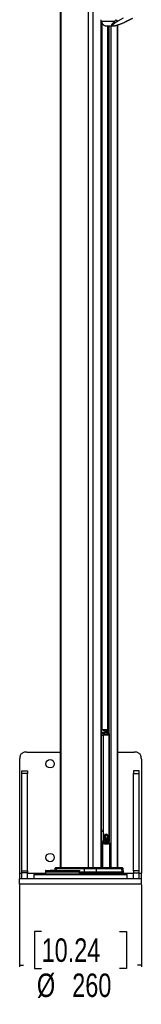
# Model space of a CAD drawing. Header units: millimetres. Extents: x 1508 to 17407, y 899 to 16320.
# Tile 38 of 60: x 11833 to 12353, y 899 to 5096. Entities that reach past the tile are written whole.
import ezdxf

# ---------------------------------------------------------------- set-up
doc = ezdxf.new("R2010")
doc.units = ezdxf.units.MM
doc.header["$LTSCALE"] = 2
doc.layers.add('COMPONENT_GEOMETRY', color=7, linetype='Continuous')
doc.styles.add('SLDTEXTSTYLE0', font='TXT', dxfattribs={"width": 0.75})
doc.dimstyles.new('SLDDIMSTYLE1', dxfattribs={"dimtxt": 100, "dimasz": 6.604, "dimexe": 0, "dimexo": 0.0625, "dimgap": 25, "dimtad": 0, "dimtih": 1, "dimtoh": 1, "dimdec": 0, "dimrnd": 1e-09, "dimzin": 12, "dimdsep": 46, "dimtxsty": 'SLDTEXTSTYLE0', "dimsah": 1, "dimcen": 0.09, "dimadec": 0, "dimazin": 3, "dimtfac": 1, "dimtdec": 0, "dimtofl": 0, "dimtmove": 0, "dimatfit": 3, "dimfxl": 1, "dimfrac": 2, "dimtolj": 1, "dimtzin": 12, "dimarcsym": 0})

# ---------------------------------------------------------------- blocks, each defined once
blk = doc.blocks.new('_D_5')
at = {"layer": 'COMPONENT_GEOMETRY', "color": 7}
for p, q in [((11833.2, 1407.5), (11833.2, 1058.9)), ((12353.2, 1407.5), (12353.2, 1058.9)), ((11927, 1209.3), (11896.5, 1209.3)), ((11896.5, 1209.3), (11896.5, 1050.6)), ((12259.5, 1209.3), (12289.9, 1209.3)), ((12289.9, 1209.3), (12289.9, 1050.6)), ((11833.2, 1065.3), (11850.2, 1065.3)), ((11896.5, 1050.6), (11927, 1050.6)), ((12289.9, 1050.6), (12259.5, 1050.6)), ((12353.2, 1065.3), (12336.2, 1065.3))]:
    blk.add_line(p, q, dxfattribs=at)
for points in [[(11833.2, 1065.3), (11839.8, 1064.3), (11839.8, 1066.3)], [(12353.2, 1065.3), (12346.6, 1066.3), (12346.6, 1064.3)]]:
    blk.add_solid(points, dxfattribs=at)
at = {"layer": 'COMPONENT_GEOMETRY', "color": 7, "char_height": 100, "attachment_point": 1, "style": 'SLDTEXTSTYLE0'}
for s, insert in [('10.24', (11927, 1179.5)), ('%%c', (11907, 1029.8)), ('260', (12057.8, 1029.8))]:
    blk.add_mtext(s, dxfattribs=dict(at, insert=insert))

msp = doc.modelspace()

# ---------------------------------------------------------------- linework, layer by layer
at = {"color": 7, "linetype": 'Continuous', "lineweight": 25}
for p, q in [((12006.58, 7229.05), (12006.58, 1481.05)), ((12238.17, 5088.06), (12181.46, 5088.06)), ((12182.99, 1481.05), (12182.99, 5084.54)), ((12182.99, 5078.36), (12186.73, 5078.5)), ((12252.44, 5088.87), (12244.79, 5084.35)), ((12280.26, 5084.35), (12289.89, 5088.87)), ((12291.22, 5089.23), (12316.55, 5101.89)), ((12189.74, 5075.18), (12189.74, 5073.38)), ((12191.86, 5073.38), (12189.74, 5073.38)), ((12201.76, 5069.11), (12233.33, 5069.11)), ((12208.14, 5069.11), (12208.14, 2058.02)), ((12252.39, 1481.05), (12252.39, 5073.22)), ((12182.99, 2070.05), (12184.6, 2070.05)), ((12209.78, 2056.87), (12184.32, 2056.87)), ((12184.6, 2070.05), (12184.6, 2070.05)), ((12208.14, 2069.15), (12184.69, 2070.04)), ((12187.1, 2068.83), (12185.59, 2069.47)), ((12209.78, 2056.87), (12186.02, 2069.08)), ((12188.15, 2068.29), (12187.1, 2068.83)), ((12189.01, 2068.55), (12187.65, 2068.55)), ((12210.86, 2056.62), (12191.62, 2066.51)), ((12207.41, 2067.88), (12206.01, 2067.88)), ((12183.42, 2046.13), (12190.33, 2046.13)), ((12183.42, 1637.05), (12183.42, 2046.13)), ((12190.33, 2046.13), (12190.33, 1637.05)), ((12216.11, 1637.05), (12216.11, 2046.13)), ((12217.41, 1637.05), (12217.41, 2046.13)), ((11863.2, 1974.05), (12006.58, 1974.05)), ((12252.39, 1974.05), (12323.2, 1974.05)), ((11833.2, 1944.05), (11833.2, 1458.05)), ((12353.2, 1944.05), (12353.2, 1458.05)), ((11843.2, 1894.05), (11867.2, 1894.05)), ((11843.2, 1882.62), (11843.2, 1894.05)), ((11867.2, 1894.05), (11867.2, 1882.62)), ((12343.2, 1894.05), (12319.2, 1894.05)), ((12319.2, 1894.05), (12319.2, 1882.62)), ((12343.2, 1882.62), (12343.2, 1894.05)), ((11867.2, 1882.62), (11843.2, 1882.62)), ((11843.2, 1468.11), (11843.2, 1882.62)), ((11867.2, 1468.11), (11867.2, 1882.62)), ((12319.2, 1882.62), (12343.2, 1882.62)), ((12319.2, 1468.11), (12319.2, 1882.62)), ((12343.2, 1468.11), (12343.2, 1882.62)), ((12183.42, 1637.05), (12190.33, 1637.05)), ((12193.72, 1606.14), (12193.74, 1608.56)), ((12198.6, 1608.27), (12193.72, 1606.14)), ((12193.75, 1606.14), (12193.72, 1606.14)), ((12193.74, 1608.56), (12198.15, 1609.22)), ((12193.76, 1608.56), (12193.74, 1608.56)), ((12193.81, 1609.36), (12194.22, 1611.66)), ((12198.15, 1609.22), (12193.81, 1609.36)), ((12193.83, 1609.36), (12193.81, 1609.36)), ((12193.81, 1605.15), (12198.6, 1608.27)), ((12194.31, 1602.48), (12193.81, 1605.15)), ((12193.83, 1605.15), (12193.81, 1605.15)), ((12193.88, 1608.56), (12193.9, 1608.56)), ((12193.9, 1608.56), (12194.04, 1608.56)), ((12194.22, 1611.66), (12197.72, 1610.58)), ((12194.22, 1611.66), (12194.22, 1611.66)), ((12199.13, 1607.51), (12194.31, 1602.48)), ((12194.31, 1602.48), (12194.31, 1602.48)), ((12197.72, 1610.58), (12194.42, 1612.4)), ((12194.42, 1612.4), (12194.42, 1612.4)), ((12194.59, 1601.54), (12199.13, 1607.51)), ((12195.75, 1598.87), (12194.59, 1601.54)), ((12196.25, 1609.16), (12196.39, 1609.16)), ((12198.23, 1595.68), (12196.31, 1597.94)), ((12196.39, 1609.16), (12196.53, 1609.16)), ((12196.53, 1609.16), (12196.67, 1609.16)), ((12197.63, 1610.58), (12197.72, 1610.58)), ((12198.06, 1609.22), (12198.15, 1609.22)), ((12198.5, 1608.27), (12198.6, 1608.27)), ((12199.03, 1607.51), (12199.13, 1607.51)), ((12201.56, 1593.73), (12199.03, 1595.02)), ((12199.53, 1606.82), (12199.64, 1606.82)), ((12199.87, 1620.18), (12199.72, 1620.18)), ((12200.01, 1620.18), (12199.87, 1620.18)), ((12200.13, 1620.18), (12202.94, 1621.34)), ((12200.27, 1606.24), (12200.39, 1606.24)), ((12200.92, 1622.29), (12201.06, 1622.29)), ((12201.22, 1605.64), (12201.36, 1605.64)), ((12202.02, 1621.31), (12202.16, 1621.31)), ((12202.49, 1619.48), (12202.63, 1619.48)), ((12202.49, 1606.1), (12202.63, 1606.1)), ((12202.49, 1605.64), (12202.63, 1605.64)), ((12202.9, 1619.49), (12202.7, 1619.49)), ((12202.8, 1621.34), (12202.94, 1621.34)), ((12203.98, 1623.07), (12203.84, 1623.07)), ((12204.77, 1623.15), (12203.98, 1623.07)), ((12204.12, 1623.07), (12203.98, 1623.07)), ((12204.12, 1605.93), (12204.26, 1605.93)), ((12205.52, 1607.37), (12206.01, 1607.17)), ((12205.81, 1607.37), (12205.94, 1607.37)), ((12209.4, 1596.12), (12206.55, 1594.04)), ((12207.07, 1620.76), (12206.95, 1620.76)), ((12207.29, 1619.9), (12207.4, 1619.9)), ((12208.39, 1618.47), (12208.49, 1618.47)), ((12209.04, 1596.12), (12209.18, 1596.12)), ((12209.32, 1596.12), (12209.4, 1596.12)), ((12212.25, 1601.03), (12210.26, 1597.15)), ((12211.96, 1601.03), (12212.1, 1601.03)), ((12212.25, 1601.03), (12212.25, 1601.03)), ((12212.59, 1602.64), (12212.45, 1602.64)), ((12212.93, 1608.96), (12212.51, 1610.06)), ((12213.26, 1607.51), (12212.72, 1602.64)), ((12212.73, 1602.64), (12212.72, 1602.64)), ((12213.07, 1608.96), (12212.93, 1608.96)), ((12213.01, 1607.51), (12213.15, 1607.51)), ((12213.22, 1608.96), (12213.19, 1608.96)), ((12187.72, 1584.75), (12185.08, 1584.75)), ((12187.61, 1588.29), (12187.14, 1587.79)), ((12198.55, 1585.05), (12199.97, 1585.05)), ((12201.28, 1593.73), (12201.14, 1593.73)), ((12201.42, 1593.73), (12201.28, 1593.73)), ((12205.55, 1593.68), (12202.63, 1593.49)), ((12205.41, 1593.68), (12205.55, 1593.68)), ((12218.97, 1481.05), (12218.97, 1584.75)), ((11945.38, 1469.05), (12087.04, 1469.05)), ((11963.95, 1469.61), (11963.95, 1469.05)), ((11964.04, 1469.55), (11964.04, 1469.05)), ((11968.94, 1469.55), (11968.94, 1469.05)), ((11972.91, 1469.05), (11972.91, 1469.61)), ((11979.14, 1469.05), (11979.14, 1469.61)), ((11981.48, 1469.55), (11981.48, 1469.05)), ((11983.07, 1476.11), (11982.82, 1469.05)), ((11986.66, 1480.46), (11983.66, 1477.46)), ((11988.07, 1481.05), (11994.07, 1481.05)), ((11989.93, 1476.11), (11989.73, 1469.05)), ((12109.23, 1476.11), (11989.93, 1476.11)), ((11992.9, 1480.46), (11990.42, 1477.46)), ((11990.42, 1477.46), (12109.64, 1477.46)), ((12111.79, 1480.46), (11992.9, 1480.46)), ((11994.07, 1481.05), (12112.81, 1481.05)), ((12109.23, 1476.11), (12108.87, 1462.05)), ((12159.89, 1476.11), (12109.23, 1476.11)), ((12109.64, 1477.46), (12111.79, 1480.46)), ((12109.64, 1477.46), (12159.56, 1477.46)), ((12157.86, 1480.46), (12111.79, 1480.46)), ((12112.81, 1481.05), (12157.06, 1481.05)), ((12157.06, 1481.05), (12264.83, 1481.05)), ((12159.56, 1477.46), (12157.86, 1480.46)), ((12265.99, 1480.46), (12157.86, 1480.46)), ((12159.56, 1477.46), (12268.46, 1477.46)), ((12159.89, 1476.11), (12160.17, 1462.05)), ((12268.95, 1476.11), (12159.89, 1476.11)), ((12264.83, 1481.05), (12270.9, 1481.05)), ((12268.46, 1477.46), (12265.99, 1480.46)), ((12268.95, 1476.11), (12269.35, 1462.05)), ((12275.31, 1477.46), (12272.31, 1480.46)), ((12276.39, 1462.05), (12275.9, 1476.11)), ((11833.2, 1458.05), (11833.2, 1434.05)), ((11833.2, 1410.05), (11833.2, 1434.05)), ((12353.2, 1434.05), (11833.2, 1434.05)), ((11843.2, 1459.54), (11843.2, 1468.11)), ((11843.2, 1468.11), (11867.2, 1468.11)), ((11843.2, 1434.05), (11843.2, 1459.54)), ((11867.2, 1459.54), (11843.2, 1459.54)), ((11867.2, 1468.11), (11867.2, 1459.54)), ((11867.2, 1434.05), (11867.2, 1459.54)), ((11897.2, 1454.05), (11893.2, 1450.05)), ((11893.2, 1450.05), (11893.2, 1434.05)), ((12234.62, 1450.05), (11893.2, 1450.05)), ((11897.2, 1454.05), (12231.79, 1454.05)), ((11943.38, 1467.12), (11943.2, 1462.05)), ((11943.2, 1462.05), (11943.45, 1455.01)), ((12088.77, 1462.05), (11943.2, 1462.05)), ((12108.87, 1456.05), (12088.57, 1456.05)), ((12088.77, 1462.05), (12088.85, 1467.12)), ((12108.87, 1462.05), (12088.77, 1462.05)), ((12160.17, 1462.05), (12108.87, 1462.05)), ((12108.87, 1456.05), (12108.87, 1462.05)), ((12160.17, 1456.05), (12108.87, 1456.05)), ((12121.18, 1455.01), (12128, 1456.05)), ((12135.93, 1455.05), (12135.93, 1456.05)), ((12138.56, 1455.05), (12138.56, 1456.05)), ((12160.17, 1456.05), (12160.17, 1462.05)), ((12269.35, 1462.05), (12160.17, 1462.05)), ((12269.35, 1456.05), (12160.17, 1456.05)), ((12218.88, 1454.05), (12218.88, 1456.05)), ((12231.79, 1454.05), (12289.2, 1454.05)), ((12232.32, 1455.92), (12232.47, 1455.81)), ((12232.7, 1455.81), (12236.67, 1455.81)), ((12234.55, 1454.3), (12234.51, 1454.34)), ((12293.2, 1450.05), (12234.62, 1450.05)), ((12235.09, 1454.06), (12239.22, 1454.06)), ((12242.96, 1455.01), (12242.99, 1456.05)), ((12269.35, 1456.05), (12269.35, 1462.05)), ((12276.39, 1462.05), (12269.35, 1462.05)), ((12276.39, 1456.05), (12269.35, 1456.05)), ((12276.39, 1456.05), (12276.39, 1462.05)), ((12293.2, 1450.05), (12289.2, 1454.05)), ((12293.2, 1434.05), (12293.2, 1450.05)), ((12343.2, 1468.11), (12319.2, 1468.11)), ((12319.2, 1468.11), (12319.2, 1459.54)), ((12319.2, 1459.54), (12343.2, 1459.54)), ((12319.2, 1434.05), (12319.2, 1459.54)), ((12343.2, 1459.54), (12343.2, 1468.11)), ((12343.2, 1434.05), (12343.2, 1459.54)), ((12353.2, 1434.05), (12353.2, 1458.05)), ((12353.2, 1410.05), (12353.2, 1434.05)), ((12353.2, 1410.05), (11833.2, 1410.05))]:
    msp.add_line(p, q, dxfattribs=at)
at = {"color": 8, "linetype": 'Continuous', "lineweight": 25}
for p, q in [((12009.36, 7229.05), (12009.36, 1481.05)), ((12126.06, 7229.05), (12126.06, 1481.05)), ((12146.58, 7229.05), (12146.58, 1481.05)), ((12181.61, 1481.05), (12181.61, 5087.68)), ((12185.81, 5079.75), (12182.99, 5079.65)), ((12182.99, 5078.36), (12186.73, 5078.51)), ((12184.88, 5078.43), (12184.88, 2070.03)), ((12208.56, 5069.11), (12208.56, 2057.8)), ((12216.34, 2050.86), (12216.34, 5069.11)), ((12222.52, 5069.11), (12222.52, 1481.05)), ((12249.57, 5072.33), (12249.57, 1481.05)), ((12184.81, 2069.6), (12182.99, 2069.89)), ((12186.02, 2069.08), (12182.99, 2069.08)), ((12182.99, 2057.56), (12184.32, 2056.87)), ((12184.63, 2069.68), (12206.72, 2068.88)), ((12208.14, 2069.15), (12184.67, 2070.04)), ((12184.69, 2070.04), (12184.67, 2070.04)), ((12206.01, 2067.88), (12190.22, 2068.45)), ((12206.01, 2059.11), (12206.01, 2067.88)), ((12206.72, 2068.88), (12208.14, 2068.88)), ((12207.41, 2067.88), (12207.41, 2058.39)), ((12208.14, 2067.88), (12207.41, 2067.88)), ((12216.11, 2046.13), (12217.41, 2046.13)), ((12182.99, 1643.54), (12183.42, 1637.05)), ((12217.41, 1637.05), (12216.11, 1637.05)), ((12185.08, 1481.05), (12185.08, 1584.75)), ((12187.72, 1584.75), (12187.72, 1481.05)), ((12214.44, 1585.62), (12216.48, 1586.6)), ((12216.34, 1586.81), (12216.34, 1592.52)), ((12218.46, 1481.05), (12218.46, 1584.75)), ((12218.46, 1584.75), (12218.97, 1584.75)), ((11989.93, 1476.11), (11983.07, 1476.11)), ((11983.66, 1477.46), (11990.42, 1477.46)), ((11992.9, 1480.46), (11986.66, 1480.46)), ((12272.31, 1480.46), (12265.99, 1480.46)), ((12268.46, 1477.46), (12275.31, 1477.46)), ((12275.9, 1476.11), (12268.95, 1476.11)), ((11833.2, 1458.05), (11843.2, 1458.05)), ((11867.2, 1458.05), (11943.34, 1458.05)), ((12088.85, 1467.12), (11943.38, 1467.12)), ((11943.45, 1455.01), (12121.18, 1455.01)), ((12127.63, 1455.05), (12135.93, 1455.05)), ((12135.93, 1455.05), (12138.56, 1455.05)), ((12156.2, 1454.05), (12156.2, 1456.05)), ((12161.86, 1456.05), (12161.86, 1454.05)), ((12168.82, 1454.05), (12168.82, 1456.05)), ((12171.46, 1456.05), (12171.46, 1454.05)), ((12185.27, 1454.05), (12185.27, 1456.05)), ((12187.83, 1456.05), (12187.83, 1454.05)), ((12218.37, 1454.05), (12218.37, 1456.05)), ((12218.88, 1455.05), (12233.58, 1455.05)), ((12240.32, 1455.01), (12242.96, 1455.01)), ((12276.39, 1458.05), (12319.2, 1458.05)), ((12343.2, 1458.05), (12353.2, 1458.05))]:
    msp.add_line(p, q, dxfattribs=at)
at = {"color": 7, "linetype": 'Continuous', "lineweight": 25, "flags": 128}
for points in [[(12276.02, 5101.54), (12265.78, 5096.04), (12252.44, 5088.87)], [(12289.89, 5088.87), (12300.89, 5094.37), (12315.23, 5101.54)], [(12194.13, 1612.4), (12194.53, 1612.14), (12194.61, 1612.08)], [(12199.54, 1607.57), (12198.99, 1608.3), (12198.15, 1610.14), (12197.77, 1612.27), (12197.91, 1614.46), (12198.54, 1616.47), (12199.59, 1618.08), (12200.96, 1619.12), (12202.49, 1619.48)], [(12193.94, 1585.33), (12192.14, 1584.67), (12191.59, 1584.5)], [(12088.57, 1456.05), (12088.67, 1459.05), (12088.77, 1462.05)], [(12135.59, 1454.05), (12135.65, 1454.06), (12135.72, 1454.12), (12135.78, 1454.21), (12135.83, 1454.34), (12135.87, 1454.49), (12135.9, 1454.66), (12135.92, 1454.85), (12135.93, 1455.05)]]:
    msp.add_lwpolyline(points, dxfattribs=at)
at = {"color": 8, "linetype": 'Continuous', "lineweight": 25, "flags": 128}
for points in [[(12281.25, 5084.53), (12280.83, 5084.4), (12280.26, 5084.35)], [(12291.22, 5089.22), (12290.8, 5089.05), (12289.89, 5088.87)], [(12182.99, 2056.57), (12183.61, 2056.78), (12184.32, 2056.87)], [(12209.78, 2056.87), (12210.44, 2056.78), (12210.86, 2056.62)], [(12186.54, 1586.74), (12186.33, 1586.73), (12186.02, 1586.62), (12185.72, 1586.4), (12185.47, 1586.08), (12185.27, 1585.69), (12185.13, 1585.23), (12185.08, 1584.75)], [(12186.34, 1587.97), (12186.66, 1587.85), (12187.14, 1587.79)], [(12187.72, 1584.75), (12187.81, 1585.11), (12187.84, 1585.46), (12187.81, 1585.78), (12187.73, 1586.06), (12187.6, 1586.29), (12187.42, 1586.46), (12187.34, 1586.51)], [(12189.82, 1585.2), (12191.29, 1585.64), (12191.87, 1585.85)], [(12217.15, 1586.74), (12216.84, 1586.73), (12216.48, 1586.6)]]:
    msp.add_lwpolyline(points, dxfattribs=at)
at = {"color": 7, "linetype": 'Continuous', "lineweight": 25}
for centre in [(11963.2, 1924.05), (11963.2, 1524.05)]:
    msp.add_circle(centre, 18, dxfattribs=at)
for centre, radius, start, end in [((12206.15, 5097.31), 26.37, 183.70366, 200.53276), ((12212.48, 5099), 32.89, 199.42571, 231.18092), ((12245.12, 5092.68), 8.34, 213.5904, 267.72662), ((12254.14, 5097.97), 9.25, 194.76788, 259.41574), ((12202.05, 5088.99), 19.88, 231.74521, 269.1706), ((12178.82, 2046.62), 11.64, 35.05826, 61.79864), ((12181.89, 2061.06), 9.02, 62.73981, 71.11363), ((12188.54, 2058.82), 9.74, 30.67284, 87.20183), ((12206.92, 2067.99), 0.909, 102.39089, 187.08033), ((12206.51, 2068), 0.903, 352.3232, 76.7975), ((12204.28, 2046.62), 11.64, 35.05826, 61.79864), ((12183.49, 1785.94), 190.31, 269.84233, 272.18922), ((12189.18, 1622.09), 16.51, 285.03304, 303.18984), ((12193.6, 1622.06), 13.5, 269.48827, 288.02967), ((12196.25, 1628.27), 19.11, 261.85674, 269.99295), ((12186.82, 1620.25), 16.53, 294.00903, 310.75607), ((12213.13, 1607.25), 19.55, 176.16309, 183.2594), ((12189.32, 1622.09), 16.51, 285.03304, 303.18984), ((12193.74, 1622.06), 13.5, 269.48827, 288.02967), ((12212.32, 1607.34), 18.75, 166.68475, 173.83257), ((12196.39, 1628.24), 19.07, 261.85108, 274.58847), ((12196.39, 1628.27), 19.11, 261.85674, 269.99295), ((12186.81, 1620.5), 16.82, 294.13053, 311.91553), ((12212.22, 1607.15), 18.64, 186.15334, 194.4983), ((12213.27, 1607.25), 19.55, 176.16309, 183.2594), ((12189.46, 1622.09), 16.51, 285.03304, 303.18984), ((12193.88, 1622.06), 13.5, 269.48827, 288.02967), ((12212.47, 1607.34), 18.75, 166.68475, 173.83257), ((12196.53, 1628.24), 19.07, 261.85108, 274.58847), ((12186.9, 1620.6), 16.93, 294.16232, 313.26752), ((12212.36, 1607.15), 18.64, 186.15334, 194.4983), ((12200.27, 1625.72), 15.42, 245.74487, 259.0658), ((12176.43, 1623.69), 27.56, 309.68939, 324.05583), ((12200.42, 1625.72), 15.42, 245.74487, 259.0658), ((12176.57, 1623.69), 27.56, 309.68939, 324.05583), ((12200.56, 1625.72), 15.42, 245.74487, 259.0658), ((12207.54, 1608.99), 13.7, 132.43338, 165.58916), ((12206.35, 1629.97), 21.32, 235.50135, 245.44903), ((12176.72, 1623.69), 27.56, 309.68939, 324.05583), ((12175.78, 1619.85), 26.05, 315.33829, 326.62619), ((12206.6, 1609.55), 12.51, 121.78298, 166.83621), ((12206.49, 1629.97), 21.32, 235.50135, 245.44903), ((12175.31, 1620.36), 26.85, 315.47828, 329.49935), ((12209.53, 1606.33), 15.82, 197.63576, 208.15336), ((12175.22, 1620.56), 27.14, 315.52067, 331.28045), ((12209.67, 1606.33), 15.82, 197.63576, 208.15336), ((12170.77, 1615.56), 29.78, 325.90412, 342.94103), ((12170.91, 1615.56), 29.78, 325.90412, 342.94103), ((12171.06, 1615.56), 29.78, 325.90412, 342.94103), ((12165.16, 1614.32), 35.02, 332.12048, 345.04792), ((12206.02, 1604.23), 11.73, 212.44441, 226.82106), ((12202.07, 1629.45), 8.14, 223.19603, 268.67376), ((12166.2, 1613.76), 33.73, 332.99145, 338.82035), ((12164.59, 1614.62), 35.79, 332.22831, 347.42264), ((12206.16, 1604.23), 11.73, 212.44441, 226.82106), ((12201.19, 1630.33), 8.11, 232.71303, 249.31025), ((12202.65, 1630.11), 8.91, 224.33999, 249.69333), ((12202.66, 1630.11), 8.92, 224.34549, 249.52524), ((12202.3, 1629.37), 8.04, 223.04936, 273.57051), ((12200.9, 1629.47), 7.17, 231.29199, 296.67499), ((12146.03, 1611.65), 54.22, 342.87571, 354.28208), ((12146.18, 1611.65), 54.22, 342.87571, 354.28208), ((12146.32, 1611.65), 54.22, 342.87571, 354.28208), ((12159.07, 1605.45), 41.06, 345.28288, 359.39648), ((12159.1, 1605.47), 41.17, 345.29264, 1.07443), ((12203.88, 1601.55), 8.2, 232.80626, 252.54451), ((12206.78, 1607.46), 14.48, 106.54691, 118.52228), ((12206.92, 1607.46), 14.48, 106.54691, 118.52228), ((12159.81, 1598.99), 41.66, 352.74297, 9.18016), ((12159.95, 1598.99), 41.66, 352.74297, 9.18016), ((12161.83, 1595.4), 40.7, 357.30659, 14.56702), ((12160.1, 1598.99), 41.66, 352.74297, 9.18016), ((12161.49, 1595.39), 40.9, 357.3282, 12.43134), ((12166.28, 1590.51), 38.97, 4.65761, 22.83272), ((12166.43, 1590.51), 38.97, 4.65761, 22.83272), ((12170.82, 1588.41), 36.05, 8.9968, 28.55241), ((12166.57, 1590.51), 38.97, 4.65761, 22.83272), ((12170.28, 1588.31), 36.46, 9.05436, 26.31506), ((12179.72, 1586.85), 30.75, 17.55832, 38.34998), ((12179.86, 1586.85), 30.75, 17.55832, 38.34998), ((12200.91, 1611.5), 5.79, 302.85028, 345.2479), ((12186.86, 1587.48), 25.27, 22.51942, 46.90235), ((12180, 1586.85), 30.75, 17.55832, 38.34998), ((12186.46, 1587.34), 25.56, 22.59192, 45.01691), ((12190.87, 1586.05), 25.87, 35.37537, 55.49447), ((12197.58, 1588.11), 20.89, 44.06047, 67.21837), ((12191.01, 1586.05), 25.87, 35.37537, 55.49447), ((12197.72, 1588.11), 20.89, 44.06047, 67.21837), ((12191.15, 1586.05), 25.87, 35.37537, 55.49447), ((12202.62, 1602.4), 9.18, 294.50808, 316.88964), ((12203.94, 1593.74), 16.49, 56.65008, 81.03221), ((12204.08, 1593.74), 16.49, 56.65008, 81.03221), ((12172.92, 1589.01), 44.71, 26.50258, 40.77639), ((12204.22, 1593.74), 16.49, 56.65008, 81.03221), ((12173.06, 1589.01), 44.71, 26.50258, 40.77639), ((12173.2, 1589.01), 44.71, 26.50258, 40.77639), ((12170.15, 1593.36), 45.51, 25.92255, 33.47662), ((12168.34, 1592.24), 47.76, 20.49966, 33.31402), ((12168.48, 1592.24), 47.76, 20.49966, 33.31402), ((12198.4, 1605.8), 14.51, 323.44498, 340.82647), ((12198.54, 1605.8), 14.51, 323.44498, 340.82647), ((12194.04, 1607.23), 19.11, 346.09475, 0.83742), ((12194.18, 1607.23), 19.11, 346.09475, 0.83742), ((12186.39, 1584.75), 2, 61.40725, 85.72449), ((12186.42, 1594.18), 6.01, 281.45551, 348.1627), ((12203.5, 1600.4), 6.99, 261.6391, 285.85387), ((12216.13, 1584.25), 2.38, 12.20512, 81.65538), ((12216.97, 1584.75), 2, 0, 85.08454), ((11945.38, 1467.05), 2, 90, 178), ((11985.07, 1476.04), 2, 135, 178), ((11988.07, 1479.05), 2, 90, 135), ((11992.15, 1476.08), 2.22, 141.43941, 179.03403), ((11994.1, 1479.52), 1.53, 91.24635, 142.00004), ((12111.66, 1476.09), 2.43, 145.88812, 179.52986), ((12112.86, 1479.78), 1.27, 92.65363, 147.45122), ((12156.96, 1480.06), 0.988, 23.67498, 83.98163), ((12157, 1476.11), 2.9, 0.00743, 27.66975), ((12264.79, 1479.53), 1.52, 37.89533, 88.73055), ((12266.73, 1476.08), 2.22, 0.95435, 38.47094), ((12270.9, 1479.05), 2, 45, 90), ((12273.9, 1476.04), 2, 2, 45), ((11944.45, 1455.05), 1, 182, 270), ((12119.76, 1454.78), 1.44, 329.03398, 9.06905), ((12120.99, 1455.05), 1, 270, 278.52383), ((12137.56, 1455.05), 1, 270, 0), ((12235.21, 1455.05), 1, 228.55134, 270), ((12235.21, 1454.53), 0.48, 255.55044, 269.95217), ((12239.31, 1455.07), 1.02, 265.04669, 356.4792), ((12239.34, 1454.53), 0.486, 255.63027, 269.95344), ((12239.33, 1455.04), 0.991, 270.48966, 358.52759), ((12241.96, 1455.05), 1, 270, 358)]:
    msp.add_arc(centre, radius, start, end, dxfattribs=at)
at = {"color": 8, "linetype": 'Continuous', "lineweight": 25}
for centre, radius, start, end in [((12184.82, 2067.18), 2.42, 71.21368, 90.17435), ((12186.04, 2066.75), 2.34, 63.11911, 90.54087), ((12189.06, 2045.38), 7.96, 95.1273, 139.71754), ((12214, 2051.52), 1.79, 39.13605, 96.20977), ((12215.87, 1589.01), 6.77, 80.23765, 91.38158), ((12210.8, 1591.57), 3.76, 308.2872, 21.50718), ((12119.92, 1454.58), 1.33, 336.63601, 18.74521), ((12235.18, 1455.02), 0.959, 228.60082, 264.5111)]:
    msp.add_arc(centre, radius, start, end, dxfattribs=at)
at = {"color": 7, "linetype": 'Continuous', "lineweight": 25}
for centre, major_axis, ratio, start_param, end_param in [((12182.49, 2070.04), (3, -0.06), 0.0185099, 0.7595611, 0.7934561), ((12195.2, 1632.13), (-6.6, 46.86), 0.7000837, 3.024227, 3.043236)]:
    msp.add_ellipse(centre, major_axis=major_axis, ratio=ratio, start_param=start_param, end_param=end_param, dxfattribs=at)
at = {"color": 8, "linetype": 'Continuous', "lineweight": 25}
for centre, major_axis, ratio, start_param, end_param in [((12728.83, 1638.17), (827.18, 0), 0.0857028, 3.9917268, 3.9950774), ((12195.2, 1632.13), (-6.6, 46.86), 0.7000837, 2.6997946, 3.024227)]:
    msp.add_ellipse(centre, major_axis=major_axis, ratio=ratio, start_param=start_param, end_param=end_param, dxfattribs=at)
for points, knots in [([(12233.46, 5069.15), (12233.27, 5069.13), (12231.92, 5069.04), (12229.9, 5069.45), (12228.07, 5070.42), (12227.32, 5071.86), (12227.25, 5073.52), (12227.82, 5075.5), (12229.42, 5078.53), (12232.64, 5082.73), (12236.28, 5086.24), (12238.17, 5088.06)], [0, 0, 0, 0, 0.0125651, 0.09091554, 0.19330208, 0.2746553, 0.3579739, 0.4593623, 0.56199372, 0.77296858, 1, 1, 1, 1]), ([(12183.42, 2046.13), (12183.39, 2046.81), (12183.36, 2047.64), (12183.04, 2048.3), (12182.99, 2048.41)], [0, 0, 0, 0, 0.8297928, 1, 1, 1, 1]), ([(12182.99, 1599.62), (12183, 1606.99), (12183.02, 1619.46), (12183.3, 1631.94), (12183.42, 1637.05)], [0, 0, 0, 0, 0.5903643, 1, 1, 1, 1]), ([(12182.99, 1591.67), (12183.15, 1591.34), (12183.65, 1590.26), (12185.07, 1588.83), (12186.44, 1588.14), (12187.14, 1587.79)], [0, 0, 0, 0, 0.1788812, 0.5826907, 1, 1, 1, 1]), ([(12199.75, 1585.07), (12197.99, 1585.19), (12194.35, 1585.44), (12190.28, 1586.92), (12188.04, 1588.07), (12187.61, 1588.29)], [0, 0, 0, 0, 0.4294576, 0.8904835, 1, 1, 1, 1]), ([(12216.48, 1586.6), (12215.6, 1586.68), (12213.48, 1586.85), (12211.35, 1587.04), (12210.1, 1587.15)], [0, 0, 0, 0, 0.4116778, 1, 1, 1, 1])]:
    msp.add_open_spline(points, degree=3, knots=knots, dxfattribs=at)
at = {"color": 7, "linetype": 'Continuous', "lineweight": 25}
for points, knots in [([(12244.79, 5084.35), (12242.74, 5082.93), (12238.88, 5080.25), (12234.31, 5076.39), (12231.97, 5073.6), (12231.31, 5071.76), (12231.48, 5070.65), (12232.55, 5069.84), (12234.77, 5069.52), (12237.82, 5069.71), (12242.21, 5070.48), (12247.14, 5071.77), (12252.08, 5073.3), (12257.88, 5075.27), (12264.85, 5077.87), (12272.78, 5081.08), (12277.77, 5083.26), (12280.26, 5084.35)], [0, 0, 0, 0, 0.120044, 0.2271718, 0.3338359, 0.3739226, 0.4139052, 0.4609803, 0.4957187, 0.5304593, 0.571625, 0.6316941, 0.6777421, 0.7238544, 0.8156716, 0.9078708, 1, 1, 1, 1]), ([(12233.46, 5069.16), (12233.9, 5069.15), (12235.28, 5069.12), (12237.82, 5069.45), (12241.05, 5070.03), (12244.45, 5070.84), (12248.11, 5071.86), (12252.1, 5073.1), (12256.57, 5074.61), (12261.57, 5076.41), (12267.08, 5078.54), (12273.09, 5081.01), (12277.89, 5083.03), (12280.63, 5084.26), (12281.24, 5084.53)], [0, 0, 0, 0, 0.029277, 0.0927741, 0.154214, 0.2182041, 0.2877093, 0.3650638, 0.4516339, 0.555865, 0.673588, 0.8037364, 0.9560523, 1, 1, 1, 1]), ([(12238.17, 5088.06), (12239.17, 5089.3), (12241.17, 5091.8), (12243.84, 5094.34), (12245.19, 5095.61)], [0, 0, 0, 0, 0.4966175, 1, 1, 1, 1]), ([(12281.24, 5084.54), (12282.41, 5085.05), (12285.41, 5086.39), (12288.69, 5087.96), (12290.76, 5089), (12291.2, 5089.22)], [0, 0, 0, 0, 0.3314683, 0.8567692, 1, 1, 1, 1]), ([(12185.57, 2069.43), (12184.96, 2069.64), (12184.13, 2069.94), (12183.23, 2069.95), (12182.99, 2069.95)], [0, 0, 0, 0, 0.73346854, 1, 1, 1, 1]), ([(12184.69, 2070.04), (12184.68, 2070.04), (12184.66, 2070.04), (12184.63, 2070.04), (12184.62, 2070.04)], [0, 0, 0, 0, 0.2500337, 1, 1, 1, 1]), ([(12191.61, 2066.49), (12191.2, 2066.7), (12190.46, 2067.08), (12189.45, 2067.5), (12188.61, 2067.97), (12188.34, 2068.15), (12188.14, 2068.28)], [0, 0, 0, 0, 0.2579641, 0.4557188, 0.6035397, 1, 1, 1, 1]), ([(12215.38, 2052.66), (12215.02, 2053.13), (12214.03, 2054.38), (12212.48, 2055.71), (12211.25, 2056.4), (12210.86, 2056.62)], [0, 0, 0, 0, 0.2892583, 0.7759656, 1, 1, 1, 1]), ([(12188.35, 2053.3), (12188.45, 2053.15), (12189.08, 2052.2), (12190.09, 2049.9), (12190.24, 2047.45), (12190.33, 2046.13)], [0, 0, 0, 0, 0.0809636, 0.5029455, 1, 1, 1, 1]), ([(12188.35, 2053.3), (12190.78, 2052.96), (12195.67, 2052.28), (12203.06, 2051.97), (12209.09, 2052.45), (12212.65, 2053.09), (12213.8, 2053.3)], [0, 0, 0, 0, 0.2612514, 0.5245178, 0.8454398, 1, 1, 1, 1]), ([(12216.11, 2046.13), (12214.88, 2046.05), (12210.87, 2045.81), (12202.42, 2045.55), (12194.88, 2045.91), (12190.33, 2046.13)], [0, 0, 0, 0, 0.1493189, 0.4868131, 1, 1, 1, 1]), ([(12216.11, 2046.13), (12215.97, 2047.45), (12215.73, 2049.9), (12214.61, 2052.2), (12213.92, 2053.15), (12213.8, 2053.3)], [0, 0, 0, 0, 0.4970545, 0.9190364, 1, 1, 1, 1]), ([(12217.39, 2046.13), (12217.39, 2046.31), (12217.43, 2047.34), (12217.06, 2049.25), (12216.35, 2051.29), (12215.58, 2052.29), (12215.33, 2052.61)], [0, 0, 0, 0, 0.0787079, 0.4410404, 0.8207883, 1, 1, 1, 1]), ([(11863.2, 1974.05), (11860.85, 1973.97), (11856.41, 1973.82), (11850.2, 1972.42), (11844.9, 1970.07), (11840.54, 1966.71), (11837.17, 1962.35), (11834.83, 1957.04), (11833.43, 1950.84), (11833.28, 1946.4), (11833.2, 1944.05)], [0, 0, 0, 0, 0.1449418, 0.273574, 0.3900713, 0.5, 0.6099287, 0.726426, 0.8550582, 1, 1, 1, 1]), ([(12353.2, 1944.05), (12353.12, 1946.4), (12352.98, 1950.84), (12351.57, 1957.04), (12349.23, 1962.35), (12345.86, 1966.71), (12341.5, 1970.07), (12336.2, 1972.42), (12329.99, 1973.82), (12325.55, 1973.97), (12323.2, 1974.05)], [0, 0, 0, 0, 0.1449418, 0.273574, 0.3900713, 0.5, 0.6099287, 0.726426, 0.8550582, 1, 1, 1, 1]), ([(12190.33, 1637.05), (12190.34, 1631.96), (12190.36, 1618.2), (12190.61, 1604.44), (12190.76, 1595.77)], [0, 0, 0, 0, 0.3702147, 1, 1, 1, 1]), ([(12215.71, 1595.77), (12215.85, 1604.44), (12216.07, 1618.2), (12216.1, 1631.96), (12216.11, 1637.05)], [0, 0, 0, 0, 0.6297853, 1, 1, 1, 1]), ([(12217.01, 1595.68), (12217.06, 1598.44), (12217.3, 1610.91), (12217.46, 1624.71), (12217.4, 1635.73), (12217.39, 1637.05)], [0, 0, 0, 0, 0.2003749, 0.9043627, 1, 1, 1, 1]), ([(12187.61, 1588.29), (12186.84, 1588.73), (12185.57, 1589.46), (12184.12, 1591.37), (12183.22, 1593.39), (12183.04, 1594.96), (12182.97, 1595.64)], [0, 0, 0, 0, 0.3055881, 0.505839, 0.7860003, 1, 1, 1, 1]), ([(12190.76, 1595.77), (12190.78, 1595.52), (12190.83, 1594.92), (12191.13, 1594.15), (12191.61, 1593.41), (12192.04, 1593.12), (12192.3, 1592.95)], [0, 0, 0, 0, 0.2084648, 0.4851414, 0.6864177, 1, 1, 1, 1]), ([(12194.42, 1612.4), (12194.94, 1613.78), (12195.99, 1616.55), (12198.2, 1619.01), (12199.68, 1619.91), (12200.13, 1620.18)], [0, 0, 0, 0, 0.4088162, 0.8176294, 1, 1, 1, 1]), ([(12199.64, 1606.82), (12199.13, 1605.4), (12198.1, 1602.51), (12196.54, 1600.09), (12195.75, 1598.87)], [0, 0, 0, 0, 0.4921251, 1, 1, 1, 1]), ([(12196.31, 1597.94), (12197, 1599.3), (12198.38, 1602.07), (12199.22, 1605.22), (12199.64, 1606.82)], [0, 0, 0, 0, 0.4929619, 1, 1, 1, 1]), ([(12196.48, 1623.88), (12197.5, 1623.3), (12199.55, 1622.14), (12202.3, 1622.23), (12203.79, 1622.87), (12204.26, 1623.07)], [0, 0, 0, 0, 0.4073123, 0.8146318, 1, 1, 1, 1]), ([(12202.94, 1621.34), (12201.79, 1621.38), (12199.5, 1621.46), (12197.49, 1623.07), (12196.48, 1623.88)], [0, 0, 0, 0, 0.4994679, 1, 1, 1, 1]), ([(12202.63, 1619.48), (12202.09, 1619.4), (12201.03, 1619.26), (12199.59, 1618.1), (12198.5, 1616.41), (12197.87, 1614.29), (12197.79, 1612), (12198.25, 1609.81), (12199.21, 1607.95), (12200.55, 1606.63), (12202.12, 1606.01), (12203.74, 1606.16), (12205.22, 1607.05), (12206.31, 1608.43), (12206.74, 1609.56), (12206.91, 1610.03)], [0, 0, 0, 0, 0.07869598, 0.15739162, 0.23609544, 0.3148018, 0.39349651, 0.47218079, 0.55087046, 0.62957374, 0.70828027, 0.78697674, 0.86566536, 0.94435845, 1, 1, 1, 1]), ([(12200.39, 1606.24), (12200.16, 1604.45), (12199.7, 1600.82), (12198.72, 1597.41), (12198.23, 1595.68)], [0, 0, 0, 0, 0.49540761, 1, 1, 1, 1]), ([(12199.03, 1595.02), (12199.45, 1596.81), (12200.29, 1600.46), (12200.36, 1604.29), (12200.39, 1606.24)], [0, 0, 0, 0, 0.4907636, 1, 1, 1, 1]), ([(12201.36, 1605.64), (12201.56, 1604.02), (12201.98, 1600.73), (12201.89, 1596.71), (12201.63, 1594.38), (12201.56, 1593.73)], [0, 0, 0, 0, 0.4109164, 0.8337494, 1, 1, 1, 1]), ([(12202.63, 1593.49), (12202.65, 1595.12), (12202.68, 1598.43), (12202.12, 1602.51), (12201.55, 1604.87), (12201.36, 1605.64)], [0, 0, 0, 0, 0.3954651, 0.8023983, 1, 1, 1, 1]), ([(12202.35, 1619.48), (12202.93, 1619.43), (12204, 1619.34), (12205.22, 1618.53), (12206.11, 1618.48), (12206.62, 1618.44), (12206.84, 1618.27), (12206.92, 1618.21)], [0, 0, 0, 0, 0.3699358, 0.6829767, 0.8410313, 0.9422567, 1, 1, 1, 1]), ([(12202.35, 1619.48), (12203.21, 1619.28), (12204.44, 1619), (12205.8, 1618.45), (12206.5, 1618.48), (12206.78, 1618.3), (12206.92, 1618.21)], [0, 0, 0, 0, 0.5598891, 0.8057975, 0.903562, 1, 1, 1, 1]), ([(12202.49, 1619.48), (12203.35, 1619.28), (12204.58, 1619), (12205.95, 1618.45), (12206.64, 1618.48), (12206.92, 1618.3), (12207.06, 1618.21)], [0, 0, 0, 0, 0.5598891, 0.8057975, 0.903562, 1, 1, 1, 1]), ([(12207.18, 1618.21), (12207.07, 1618.29), (12206.75, 1618.51), (12205.98, 1618.43), (12205, 1618.88), (12203.86, 1619.42), (12203.04, 1619.46), (12202.63, 1619.48)], [0, 0, 0, 0, 0.0766778, 0.2283273, 0.4807225, 0.7367162, 1, 1, 1, 1]), ([(12202.63, 1605.64), (12203.19, 1604.17), (12204.33, 1601.19), (12205.19, 1597.08), (12205.46, 1594.53), (12205.55, 1593.68)], [0, 0, 0, 0, 0.392553, 0.7964907, 1, 1, 1, 1]), ([(12206.55, 1594.04), (12206.24, 1595.63), (12205.59, 1598.84), (12204.16, 1602.7), (12203.04, 1604.85), (12202.63, 1605.64)], [0, 0, 0, 0, 0.3811251, 0.7733014, 1, 1, 1, 1]), ([(12204.77, 1623.19), (12204.6, 1623.21), (12204.33, 1623.23), (12204.08, 1623.11), (12203.98, 1623.07)], [0, 0, 0, 0, 0.61645, 1, 1, 1, 1]), ([(12208.39, 1618.47), (12208.42, 1618.85), (12208.48, 1619.61), (12208.14, 1621.07), (12207.27, 1622.57), (12205.71, 1623.45), (12204.65, 1623.19), (12204.12, 1623.07)], [0, 0, 0, 0, 0.1258635, 0.251162, 0.5007222, 0.7496369, 1, 1, 1, 1]), ([(12204.26, 1623.07), (12204.69, 1623.18), (12205.48, 1623.38), (12206.66, 1623.04), (12207.6, 1622.18), (12208.27, 1620.94), (12208.59, 1619.64), (12208.52, 1618.8), (12208.49, 1618.47)], [0, 0, 0, 0, 0.2033055, 0.3772325, 0.5573721, 0.7229109, 0.8900688, 1, 1, 1, 1]), ([(12204.26, 1605.93), (12205.09, 1604.8), (12206.76, 1602.5), (12208.39, 1599.07), (12209.15, 1596.85), (12209.4, 1596.12)], [0, 0, 0, 0, 0.395931, 0.8033472, 1, 1, 1, 1]), ([(12210.26, 1597.15), (12209.67, 1598.41), (12208.47, 1600.94), (12206.39, 1603.84), (12204.87, 1605.32), (12204.26, 1605.93)], [0, 0, 0, 0, 0.3664268, 0.7434747, 1, 1, 1, 1]), ([(12204.61, 1618.87), (12204.85, 1618.75), (12205.32, 1618.51), (12205.97, 1618.48), (12206.48, 1618.44), (12206.7, 1618.27), (12206.78, 1618.21)], [0, 0, 0, 0, 0.3355034, 0.6667938, 0.8789671, 1, 1, 1, 1]), ([(12208.11, 1618.47), (12208.14, 1618.85), (12208.2, 1619.61), (12207.86, 1621.07), (12206.99, 1622.54), (12205.77, 1623.34), (12205.06, 1623.21), (12204.88, 1623.18)], [0, 0, 0, 0, 0.1505061, 0.30033657, 0.59875761, 0.89640695, 1, 1, 1, 1]), ([(12208.25, 1618.47), (12208.28, 1618.85), (12208.34, 1619.61), (12208.07, 1620.77), (12207.56, 1621.86), (12206.76, 1622.81), (12206.07, 1623.07), (12205.72, 1623.21)], [0, 0, 0, 0, 0.17322939, 0.34557939, 0.54153029, 0.7675069, 1, 1, 1, 1]), ([(12205.94, 1607.37), (12207.07, 1606.52), (12209.38, 1604.78), (12211.28, 1602.29), (12212.25, 1601.03)], [0, 0, 0, 0, 0.4931773, 1, 1, 1, 1]), ([(12212.72, 1602.64), (12211.68, 1603.62), (12209.59, 1605.62), (12207.17, 1606.78), (12205.94, 1607.37)], [0, 0, 0, 0, 0.4927152, 1, 1, 1, 1]), ([(12206.85, 1620.61), (12206.86, 1620.63), (12206.88, 1620.67), (12206.93, 1620.73), (12207.03, 1620.76), (12207.18, 1620.75), (12207.37, 1620.66), (12207.52, 1620.5), (12207.61, 1620.34), (12207.64, 1620.22), (12207.64, 1620.12), (12207.62, 1620.04), (12207.58, 1619.98), (12207.52, 1619.92), (12207.41, 1619.89), (12207.25, 1619.92), (12207.06, 1620.04), (12206.92, 1620.2), (12206.86, 1620.35), (12206.83, 1620.46), (12206.83, 1620.55), (12206.84, 1620.59), (12206.85, 1620.61)], [0, 0, 0, 0, 0.0245129, 0.0489015, 0.0887653, 0.1535074, 0.2555425, 0.3608651, 0.4092975, 0.4500909, 0.4770566, 0.5042275, 0.5276125, 0.5576441, 0.6023812, 0.676251, 0.7854995, 0.8728937, 0.9199087, 0.9561706, 0.9822066, 1, 1, 1, 1]), ([(12206.91, 1610.03), (12208, 1609.8), (12210.2, 1609.33), (12212.23, 1608.12), (12213.26, 1607.51)], [0, 0, 0, 0, 0.49344535, 1, 1, 1, 1]), ([(12213.19, 1608.96), (12212.31, 1610.64), (12210.54, 1614.02), (12208.31, 1616.81), (12207.18, 1618.21)], [0, 0, 0, 0, 0.4954474, 1, 1, 1, 1]), ([(12208.49, 1618.47), (12209.38, 1617.01), (12211.17, 1614.07), (12212.51, 1610.68), (12213.19, 1608.96)], [0, 0, 0, 0, 0.4956871, 1, 1, 1, 1]), ([(12213.11, 1588.65), (12213.59, 1588.95), (12214.61, 1589.61), (12215.8, 1591.14), (12216.66, 1593.04), (12217.04, 1594.63), (12216.99, 1595.52), (12216.98, 1595.68)], [0, 0, 0, 0, 0.2037456, 0.4401619, 0.6854159, 0.9450913, 1, 1, 1, 1]), ([(12214.3, 1592.95), (12214.35, 1592.98), (12214.63, 1593.15), (12215.09, 1593.62), (12215.45, 1594.34), (12215.66, 1595.08), (12215.69, 1595.51), (12215.71, 1595.77)], [0, 0, 0, 0, 0.070163, 0.3615782, 0.6522681, 0.7852691, 1, 1, 1, 1]), ([(12182.99, 1591.04), (12183, 1591.02), (12183.33, 1590.31), (12184.42, 1589.26), (12185.58, 1588.25), (12186.29, 1588.01), (12186.35, 1587.99)], [0, 0, 0, 0, 0.0191621, 0.4868015, 0.9582962, 1, 1, 1, 1]), ([(12186.54, 1586.74), (12185.37, 1586.83), (12184.19, 1586.92), (12183, 1587.01), (12182.99, 1587.01)], [0, 0, 0, 0, 0.987932, 1, 1, 1, 1]), ([(12186.34, 1587.96), (12187.07, 1587.63), (12189.11, 1586.69), (12192.55, 1585.67), (12195.7, 1585.08), (12197.46, 1585.11), (12197.86, 1585.12)], [0, 0, 0, 0, 0.1949225, 0.5470575, 0.8965195, 1, 1, 1, 1]), ([(12186.96, 1586.6), (12188.94, 1585.65), (12193.05, 1583.69), (12199.54, 1582.39), (12205.74, 1582.57), (12210.77, 1583.7), (12213.43, 1585.09), (12214.44, 1585.62)], [0, 0, 0, 0, 0.214381, 0.4450812, 0.6825063, 0.8793941, 1, 1, 1, 1]), ([(12218.46, 1584.75), (12216.75, 1583.84), (12213.29, 1581.99), (12207.38, 1580.56), (12200.88, 1580.39), (12194.13, 1581.7), (12189.78, 1583.77), (12187.72, 1584.75)], [0, 0, 0, 0, 0.1822454, 0.3682397, 0.5818497, 0.8016208, 1, 1, 1, 1]), ([(12192.3, 1592.95), (12192.69, 1592.75), (12194.68, 1591.74), (12198.44, 1590.44), (12203.67, 1589.84), (12209.09, 1590.47), (12212.54, 1592.11), (12214.3, 1592.95)], [0, 0, 0, 0, 0.0537251, 0.2738875, 0.5002057, 0.7457789, 1, 1, 1, 1]), ([(12199.72, 1585.11), (12200.76, 1585.11), (12203.15, 1585.11), (12206.8, 1585.89), (12210.25, 1587.04), (12212.27, 1588.21), (12213.1, 1588.68)], [0, 0, 0, 0, 0.222485, 0.5100355, 0.7996339, 1, 1, 1, 1]), ([(12217.15, 1586.74), (12216.13, 1586.83), (12213.94, 1587.02), (12211.75, 1587.21), (12210.57, 1587.32)], [0, 0, 0, 0, 0.4630557, 1, 1, 1, 1]), ([(11968.24, 1469.55), (11968.03, 1469.55), (11967.49, 1469.55), (11966.59, 1469.55), (11965.8, 1469.55), (11965.27, 1469.55), (11965.03, 1469.55), (11964.89, 1469.55), (11964.76, 1469.55), (11964.61, 1469.55), (11964.66, 1469.55), (11964.56, 1469.55), (11964.51, 1469.55), (11964.44, 1469.55), (11964.33, 1469.55), (11964.19, 1469.55), (11964.08, 1469.55), (11964.04, 1469.55)], [0, 0, 0, 0, 0.1058688, 0.2691403, 0.433292, 0.5576116, 0.6437234, 0.6623262, 0.712102, 0.8082584, 0.8990855, 0.9103711, 0.921166, 0.9327828, 0.9463356, 0.9755823, 1, 1, 1, 1]), ([(11972.9, 1469.55), (11972.9, 1469.55), (11973.01, 1469.55), (11972.64, 1469.55), (11971.95, 1469.55), (11971.07, 1469.55), (11970.27, 1469.55), (11969.58, 1469.55), (11969.26, 1469.55), (11969.08, 1469.55), (11969.02, 1469.55), (11969.01, 1469.55), (11969, 1469.55), (11968.99, 1469.55), (11968.99, 1469.55), (11968.99, 1469.55), (11968.98, 1469.55), (11968.96, 1469.55), (11968.94, 1469.55)], [0, 0, 0, 0, 0.0114729, 0.2474266, 0.4545324, 0.5877333, 0.7911116, 0.8573951, 0.9168585, 0.9389734, 0.9416196, 0.9435349, 0.9449816, 0.9461433, 0.9475341, 0.9493547, 0.9561073, 1, 1, 1, 1]), ([(11979.11, 1469.55), (11979.03, 1469.55), (11978.87, 1469.55), (11977.72, 1469.55), (11976.59, 1469.55), (11975.78, 1469.55), (11974.96, 1469.55), (11974.11, 1469.55), (11973.33, 1469.55), (11972.87, 1469.55), (11972.56, 1469.55), (11972.43, 1469.55), (11972.42, 1469.55), (11972.42, 1469.55)], [0, 0, 0, 0, 0.1861474, 0.3889236, 0.5232763, 0.5869773, 0.6499369, 0.7845378, 0.8594863, 0.936196, 0.9664293, 0.9930963, 1, 1, 1, 1]), ([(11981.48, 1469.55), (11980.82, 1469.55), (11979.62, 1469.55), (11978.73, 1469.55), (11978.32, 1469.55)], [0, 0, 0, 0, 0.5450957, 1, 1, 1, 1]), ([(11981.48, 1469.55), (11981.8, 1469.55), (11982.21, 1469.55), (11982.59, 1469.55), (11982.68, 1469.55)], [0, 0, 0, 0, 0.7640145, 1, 1, 1, 1]), ([(12087.04, 1469.05), (12087.33, 1469.01), (12087.81, 1468.94), (12088.37, 1468.5), (12088.69, 1468), (12088.83, 1467.53), (12088.84, 1467.23), (12088.85, 1467.12)], [0, 0, 0, 0, 0.3457648, 0.5808804, 0.7587515, 0.9025013, 1, 1, 1, 1]), ([(12132.43, 1455.81), (12130.74, 1455.54), (12127, 1454.95), (12123.2, 1454.38), (12121.12, 1454.06)], [0, 0, 0, 0, 0.4509868, 1, 1, 1, 1]), ([(12232.7, 1455.81), (12233.2, 1455.48), (12234.11, 1454.89), (12234.79, 1454.32), (12235.09, 1454.06)], [0, 0, 0, 0, 0.5519535, 1, 1, 1, 1]), ([(12233.05, 1455.41), (12233.44, 1455.15), (12234.04, 1454.77), (12234.37, 1454.43), (12234.48, 1454.31)], [0, 0, 0, 0, 0.6536166, 1, 1, 1, 1]), ([(12239.22, 1454.06), (12238.81, 1454.38), (12238.06, 1454.95), (12237.1, 1455.54), (12236.67, 1455.81)], [0, 0, 0, 0, 0.5503161, 1, 1, 1, 1]), ([(12238.89, 1456.05), (12238.93, 1456.02), (12239.46, 1455.67), (12239.91, 1455.33), (12240.32, 1455.01)], [0, 0, 0, 0, 0.0784034, 1, 1, 1, 1])]:
    msp.add_open_spline(points, degree=3, knots=knots, dxfattribs=at)

# ---------------------------------------------------------------- dimensions: what is measured, and where the dimension line sits
at = {"layer": 'COMPONENT_GEOMETRY', "color": 7}
dim = msp.add_linear_dim(base=(11833.2, 1065.28), p1=(12353.2, 1410.05), p2=(11833.2, 1410.05), text='%%c<>', dimstyle='SLDDIMSTYLE1', dxfattribs=at)
dim.commit()
dim.dimension.update_dxf_attribs({"geometry": '_D_5', "text_midpoint": (12093.2, 1065.28), "dimtype": 160})

doc.saveas('drawing.dxf')
